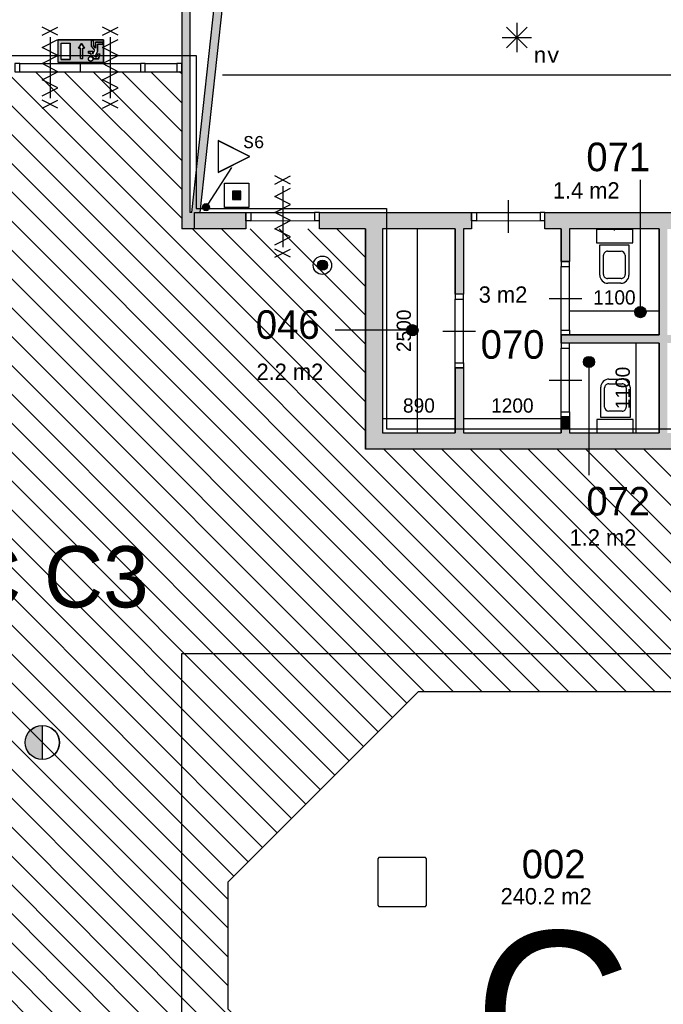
# Model space of a CAD drawing. Extents: x -1826 to 147704, y -44576 to 60962.
# Tile 70 of 75: x 104004 to 111891, y 36236 to 48296. Entities that reach past the tile are written whole.
import ezdxf
from ezdxf.enums import TextEntityAlignment as Align

# ---------------------------------------------------------------- set-up
doc = ezdxf.new("R2010")
doc.units = 0
doc.header["$MEASUREMENT"] = 0
doc.header["$PDMODE"] = 35
doc.header["$PDSIZE"] = -0.5
doc.layers.get('0').update_dxf_attribs({"linetype": 'CONTINUOUS'})
doc.layers.get('DEFPOINTS').update_dxf_attribs({"linetype": 'CONTINUOUS'})
for name, color, linetype in [('-02$TEKST$$$MAAT', 252, 'CONTINUOUS'), ('AA$1A---_ARCEER', 252, 'CONTINUOUS'), ('AL00---_BRANDBEVEILIGING', 252, 'CONTINUOUS'), ('AL22----_BINNENWAND', 252, 'CONTINUOUS'), ('AL32----_BINNENKOZIJN', 252, 'CONTINUOUS'), ('AL74----_INRSANITAIR', 252, 'CONTINUOUS'), ('AM$1A---_MAATVOERING', 252, 'CONTINUOUS'), ('AT$1A---_TEKST', 252, 'CONTINUOUS'), ('Betonpalen', 252, 'CONTINUOUS'), ('Brandweer', 252, 'CONTINUOUS'), ('COMPARTIMENTERING', 252, 'CONTINUOUS'), ('LAYER01', 252, 'CONTINUOUS'), ('M2', 252, 'CONTINUOUS'), ('OMPARTIMENTERING', 252, 'CONTINUOUS')]:
    doc.layers.add(name, color=color, linetype=linetype)
doc.styles.add('B-01', font='b-gbp')
doc.styles.add('MONOTXT', font='MONOTXT')
doc.dimstyles.new('BBA_STAND', dxfattribs={"dimtxt": 175, "dimasz": 1, "dimexe": 1, "dimexo": 0.001, "dimgap": 75, "dimtad": 1, "dimdec": 0, "dimzin": 0, "dimdsep": 46, "dimtxsty": 'B-01', "dimblk": 'NONE', "dimblk1": 'PIJL1', "dimblk2": 'NONE', "dimcen": 1, "dimse1": 1, "dimse2": 1, "dimclrd": 256, "dimclre": 256, "dimclrt": 256, "dimadec": 4, "dimazin": 0, "dimtfac": 1, "dimtdec": 0, "dimtmove": 0, "dimatfit": 2, "dimldrblk": 'PIJL1', "dimfxl": 1, "dimtfillclr": 256, "dimtolj": 1, "dimtzin": 0, "dimarcsym": 0})

# ---------------------------------------------------------------- blocks, each defined once
blk = doc.blocks.new('*D70')
at = {"layer": 'AM$1A---_MAATVOERING', "lineweight": -2, "transparency": 16777216}
blk.add_line((122191, 47617), (106491, 47617), dxfattribs=at)
at = {"layer": 'DEFPOINTS', "color": 0, "transparency": 16777216}
for p in [(122191, 48485), (106491, 48485), (106491, 47617)]:
    blk.add_point(p, dxfattribs=at)
at = {"layer": 'AM$1A---_MAATVOERING', "transparency": 16777216, "insert": (114341, 47779), "char_height": 175, "attachment_point": 5, "style": 'B-01'}
blk.add_mtext('\\A1;15701', dxfattribs=at)
blk = doc.blocks.new('_None')
blk = doc.blocks.new('PIJL1')
at = {"color": 1, "linetype": 'ByBlock'}
blk.add_line((0, 83), (0, -83), dxfattribs=at)
blk.add_solid([(-100, 17), (-100, -17), (0, 0)], dxfattribs=at)
blk = doc.blocks.new('*D228')
at = {"layer": 'AM$1A---_MAATVOERING', "lineweight": -2, "transparency": 16777216}
blk.add_line((108874, 45735), (108874, 43235), dxfattribs=at)
at = {"layer": 'DEFPOINTS', "color": 0, "transparency": 16777216}
for p in [(108451, 45735), (108451, 43235), (108874, 43235)]:
    blk.add_point(p, dxfattribs=at)
at = {"layer": 'AM$1A---_MAATVOERING', "transparency": 16777216, "insert": (108712, 44485), "char_height": 175, "attachment_point": 5, "rotation": 90, "style": 'B-01'}
blk.add_mtext('\\A1;2500', dxfattribs=at)
blk = doc.blocks.new('*D229')
at = {"layer": 'AM$1A---_MAATVOERING', "lineweight": -2, "transparency": 16777216}
blk.add_line((109341, 43407), (108451, 43407), dxfattribs=at)
at = {"layer": 'DEFPOINTS', "color": 0, "transparency": 16777216}
for p in [(108451, 43407), (108451, 43235), (109341, 43235)]:
    blk.add_point(p, dxfattribs=at)
at = {"layer": 'AM$1A---_MAATVOERING', "transparency": 16777216, "insert": (108896, 43569), "char_height": 175, "attachment_point": 5, "style": 'B-01'}
blk.add_mtext('\\A1;890', dxfattribs=at)
blk = doc.blocks.new('*D230')
at = {"layer": 'AM$1A---_MAATVOERING', "lineweight": -2, "transparency": 16777216}
blk.add_line((110641, 43407), (109441, 43407), dxfattribs=at)
at = {"layer": 'DEFPOINTS', "color": 0, "transparency": 16777216}
for p in [(109441, 43407), (109441, 43235), (110641, 43235)]:
    blk.add_point(p, dxfattribs=at)
at = {"layer": 'AM$1A---_MAATVOERING', "transparency": 16777216, "insert": (110041, 43569), "char_height": 175, "attachment_point": 5, "style": 'B-01'}
blk.add_mtext('\\A1;1200', dxfattribs=at)
blk = doc.blocks.new('*D231')
at = {"layer": 'AM$1A---_MAATVOERING', "lineweight": -2, "transparency": 16777216}
blk.add_line((110741, 44731), (111841, 44731), dxfattribs=at)
at = {"layer": 'DEFPOINTS', "color": 0, "transparency": 16777216}
for p in [(111841, 44731), (110741, 44493), (111841, 44435)]:
    blk.add_point(p, dxfattribs=at)
at = {"layer": 'AM$1A---_MAATVOERING', "transparency": 16777216, "insert": (111291, 44893), "char_height": 175, "attachment_point": 5, "style": 'B-01'}
blk.add_mtext('\\A1;1100', dxfattribs=at)
blk = doc.blocks.new('*D232')
at = {"layer": 'AM$1A---_MAATVOERING', "lineweight": -2, "transparency": 16777216}
blk.add_line((111556, 43235), (111556, 44335), dxfattribs=at)
at = {"layer": 'DEFPOINTS', "color": 0, "transparency": 16777216}
for p in [(111556, 44335), (111841, 44335), (111841, 43235)]:
    blk.add_point(p, dxfattribs=at)
at = {"layer": 'AM$1A---_MAATVOERING', "transparency": 16777216, "insert": (111394, 43785), "char_height": 175, "attachment_point": 5, "rotation": 90, "style": 'B-01'}
blk.add_mtext('\\A1;1100', dxfattribs=at)

msp = doc.modelspace()

# ---------------------------------------------------------------- hatches: boundary and pattern name
at = {"layer": '-02$TEKST$$$MAAT'}
msp.add_hatch(color=256, dxfattribs=at).paths.add_polyline_path([(107776.3, 45288.5, 1), (107651.7, 45288.5, 1)])
at = {"layer": 'AA$1A---_ARCEER'}
h = msp.add_hatch(color=256, dxfattribs=at)
h.paths.add_polyline_path([(108740.1, 52109.8), (107669.1, 52109.8), (107669.1, 51809.8), (107969.1, 51809.8), (107969.1, 52009.8), (108640.1, 52009.8), (108640.1, 48585.8), (106090.1, 48585.8), (106090.1, 50131.8), (106290.1, 50131.8), (106290.1, 50431.2), (105990.1, 50431.8), (105990.1, 45735.8), (106776.1, 45735.8), (106776.1, 45935.8), (106212.2, 45935.8), (106489.9, 48485.8), (110040.1, 48485.8), (110040.1, 48585.8), (108740.1, 48585.8)])
h.paths.add_polyline_path([(106389.6, 48485.8), (106115.1, 45935.8), (106090.1, 45935.8), (106090.1, 48485.8)], flags=16)
for points in [[(108140.7, 45734.5), (108140.7, 45934.5), (107676.7, 45934.5), (107676.7, 45834.8), (107676.7, 45734.5)], [(108240.7, 45734.5), (108240.7, 45634.5), (108450.7, 45634.5), (108450.7, 45734.5), (108500.7, 45734.5), (108500.7, 45934.5), (108140.7, 45934.5), (108140.7, 45734.5)], [(109340.7, 45734.5), (109340.7, 45634.5), (109440.7, 45634.5), (109440.7, 45734.5), (109540.7, 45734.5), (109540.7, 45934.5), (108500.7, 45934.5), (108500.7, 45734.5)], [(111610.8, 45734.5), (111610.8, 45934.5), (110440.7, 45934.5), (110440.7, 45834.8), (110440.7, 45734.5), (110640.7, 45734.5), (110640.7, 45634.5), (110740.7, 45634.5), (110740.7, 45734.5)], [(111610.8, 45934.5), (111610.8, 45734.5), (111840.7, 45734.5), (111840.7, 45634.5), (111940.7, 45634.5), (111940.7, 45734.5), (112192.4, 45734.5), (112192.4, 45934.5)], [(108450.7, 45634.5), (108240.7, 45634.5), (108240.7, 44492.3), (108450.7, 44492.3)], [(109440.7, 45634.5), (109340.7, 45634.5), (109340.7, 44934.5), (109440.7, 44934.5)], [(111940.7, 44434.5), (111940.7, 45634.5), (111840.7, 45634.5), (111840.7, 44434.5), (110740.7, 44434.5), (110740.7, 44432.5), (110640.7, 44432.5), (110640.7, 44334.5), (110740.4, 44334.5), (111840.7, 44334.5), (111840.7, 43284.5), (111940.7, 43284.5), (111940.7, 44334.5), (113290.7, 44334.5), (113290.7, 44434.5)], [(110740.7, 45634.5), (110640.7, 45634.5), (110640.7, 45334.5), (110740.7, 45334.5)], [(108450.7, 43234.5), (108450.7, 44492.3), (108240.7, 44492.3), (108240.7, 43234.5), (108240.7, 43034.5), (109540.7, 43034.5), (109540.7, 43234.5), (109440.7, 43234.5), (109440.7, 43284.5), (109340.7, 43284.5), (109340.7, 43234.5)], [(109440.7, 44032.5), (109340.7, 44032.5), (109340.7, 43284.5), (109440.7, 43284.5)], [(110740.7, 43284.5), (110740.7, 43432.5), (110640.7, 43432.5), (110640.7, 43284.5)], [(110979.8, 43034.5), (110979.8, 43234.5), (110740.7, 43234.5), (110740.7, 43284.5), (110640.7, 43284.5), (110640.7, 43234.5), (109540.7, 43234.5), (109540.7, 43034.5)], [(113513, 43034.5), (113513, 43234.5), (113290.7, 43234.5), (113290.7, 43284.5), (113190.7, 43284.5), (113190.7, 43234.5), (111940.7, 43234.5), (111940.7, 43284.5), (111840.7, 43284.5), (111840.7, 43234.5), (110979.8, 43234.5), (110979.8, 43034.5)]]:
    msp.add_hatch(color=256, dxfattribs=at).paths.add_polyline_path(points)
at = {"layer": 'AL00---_BRANDBEVEILIGING'}
for points in [[(106713.4, 46195.6), (106613.4, 46195.6), (106613.4, 46095.6), (106713.4, 46095.6)], [(106243.4, 46000.1, 1), (106331.2, 46000.1, 1)]]:
    msp.add_hatch(color=256, dxfattribs=at).paths.add_polyline_path(points)
at = {"layer": 'Brandweer'}
h = msp.add_hatch(color=256, dxfattribs=at)
h.paths.add_polyline_path([(105031.4, 47770.2), (105031.4, 48047.7), (104476.5, 48047.7), (104476.5, 47770.2)])
h.paths.add_polyline_path([(104748.5, 47948.8), (104725.3, 47948.8), (104762.3, 48004.3), (104799.3, 47948.8), (104776.2, 47948.8), (104776.2, 47819.4), (104748.5, 47819.4)], flags=16)
h.paths.add_polyline_path([(104624.5, 47807.2), (104513.5, 47807.2), (104513.5, 48010.7), (104624.5, 48010.7)], flags=16)
h.paths.add_polyline_path([(104846.4, 47885.8), (104846.4, 47908.9), (104901.9, 47908.9), (104901.9, 47875.3), (104923.3, 47922.4), (104883.4, 47973.7), (104883.4, 48043), (104906.6, 48043), (104906.6, 47981.6), (104934.3, 47946), (104934.3, 48019.9), (105022.2, 48019.9), (105022.2, 47996.8), (104957.4, 47996.8), (104957.4, 47908), (104926.3, 47839.6), (104953.2, 47839.6), (104962.5, 47876.6), (104986.3, 47876.6), (104971.3, 47816.5), (104910.3, 47816.5), (104909.7, 47822.9), (104909.6, 47823.3), (104906.3, 47832.9), (104906.1, 47833.3), (104902.8, 47838.4), (104902.4, 47838.9), (104899.3, 47842.4), (104899, 47842.7), (104893.3, 47847.1), (104892.7, 47847.4), (104889.8, 47848.8), (104880.8, 47852), (104880.4, 47852), (104880, 47852.1), (104879.6, 47852.2), (104879.2, 47852.2), (104878.8, 47852.3), (104878.8, 47885.8)], flags=16)
h.paths.add_polyline_path([(104895.2, 47795.5), (104885.6, 47791.2), (104885, 47790.9), (104885.4, 47791.1), (104874.2, 47786.7), (104853.6, 47794.7), (104850, 47802.9), (104844.6, 47813.5), (104850.3, 47834.2), (104868.4, 47845.6), (104889.5, 47842), (104902.8, 47824.8), (104901.9, 47815.1), (104901.1, 47803.8), (104893.3, 47796.3), (104887.9, 47790.7), (104888, 47790.7), (104868, 47787.2), (104860.3, 47792.5), (104849.9, 47799), (104848.2, 47806.3), (104844.6, 47819.4), (104854.2, 47838.5), (104864.5, 47842.4), (104866.2, 47843.2), (104866.1, 47843.2), (104868.9, 47843.7), (104868.9, 47843.7), (104868.9, 47843.7), (104868.9, 47843.7), (104880, 47845.6), (104889.1, 47839.9), (104892, 47838.3), (104891.4, 47838.6), (104901.6, 47827.9), (104902.2, 47805.8), (104895.5, 47798.7), (104887.9, 47789.9), (104881.6, 47789.4), (104867, 47787.6), (104849.5, 47800), (104844.8, 47820.8), (104849.9, 47829.8), (104850.1, 47830.4), (104850, 47830.2), (104856.5, 47840.3), (104877.6, 47846.2), (104885.8, 47841.7), (104896.2, 47836.4), (104899.9, 47826.8), (104900.1, 47826.4), (104900.1, 47826.5), (104903.9, 47815)], flags=16)
msp.add_hatch(color=256, dxfattribs=at).paths.add_polyline_path([(104281, 39234.8), (104281, 39651.2, 1)])
at = {"layer": 'COMPARTIMENTERING'}
h = msp.add_hatch(dxfattribs=at)
h.set_pattern_fill('ANSI31', color=256, scale=2000, angle=-90, style=0)
h.set_pattern_definition([(315, (85188.27, 172733.54), (176.7767, 176.7767), [])])
h.paths.add_polyline_path([(110526, 32100.5), (106557.2, 36177.5), (106557.2, 37734), (108890.7, 40067.5), (112190.7, 40067.5), (114524.2, 37734), (114524.2, 34434), (112190.7, 32100.5)], flags=16)
h.paths.add_polyline_path([(105990.7, 45734.5), (105990.7, 47659.3), (103500.7, 47659.3), (103500.7, 46134.5), (103590.7, 46134.5), (103590.7, 45549.5), (103350.7, 45534.5), (103350.7, 45296.5), (103096.7, 45039.5), (103201.7, 44934.5), (101490.2, 43222.5), (101383.7, 43328.5), (101128.7, 43074.5), (100890.7, 43074.5), (100875.7, 42834.5), (100298.2, 42842), (100298.2, 43074.5), (99840.7, 43074.5), (99840.7, 42924.5), (98765.4, 42924.5), (98764.8, 40433.5), (100590.7, 40433), (100612.9, 40236.4), (100305.7, 40201.6), (100305.7, 38034), (100875.7, 38034), (100890.7, 37449), (100305.7, 37434), (100305.7, 37034), (97240.7, 37034), (97240.7, 34240.4), (104666.2, 34240.4), (106541.7, 36127.2), (109702.9, 32894.4), (108609.5, 31734), (108623, 29734), (108790.7, 29734), (108790.7, 27933.8), (115121.2, 27933.8), (115120.2, 27234), (119440.2, 27234), (119440.2, 32434.3), (118341.2, 32434.3), (118279.8, 32474.8), (116781.7, 33963.3), (116741.9, 34024), (116741.9, 37434), (116491.2, 37449), (116491.2, 38019), (116976.2, 38034), (116976.2, 43034.5), (116091.2, 43034.5), (114990.7, 43034.5), (108240.7, 43034.5), (108240.7, 45734.5)])
at = {"layer": 'LAYER01'}
for points in [[(111610.8, 44783, 1), (111610.8, 44645.4, 1)], [(108816.2, 44561.1, 1), (108816.2, 44423.5, 1)], [(110979.8, 44172.6, 1), (110979.8, 44035.1, 1)]]:
    msp.add_hatch(color=256, dxfattribs=at).paths.add_polyline_path(points)

# ---------------------------------------------------------------- linework, layer by layer
at = {"layer": '-02$TEKST$$$MAAT'}
for points in [[(106435.7, 46621.4), (106435.7, 46426.1), (106826.3, 46621.4), (106435.7, 46816.7)], [(106438.2, 46621.4), (106438.2, 46430.1), (106820.7, 46621.4), (106438.2, 46812.7)]]:
    msp.add_lwpolyline(points, close=True, dxfattribs=at)
for radius in [112.3, 62.3]:
    msp.add_circle((107714, 45288.5), radius, dxfattribs=at)
at = {"layer": 'AL00---_BRANDBEVEILIGING'}
msp.add_line((106599.7, 46485.6), (106311.1, 46037), dxfattribs=at)
msp.add_lwpolyline([(106513.4, 45995.7), (106513.4, 46295.6), (106813.4, 46295.6), (106813.4, 45995.6), (106513.4, 45995.6)], dxfattribs=at)
msp.add_lwpolyline([(106613.4, 46095.6), (106713.4, 46095.6), (106713.4, 46195.6), (106613.4, 46195.6)], close=True, dxfattribs=at)
msp.add_circle((106287.3, 46000.1), 43.9, dxfattribs=at)
at = {"layer": 'AL22----_BINNENWAND'}
for p, q in [((106115.7, 45934.5), (106090.7, 45934.5)), ((106212.8, 45934.5), (106776.7, 45934.5)), ((106776.7, 45934.5), (106776.7, 45734.5)), ((106776.7, 45734.5), (105990.7, 45734.5))]:
    msp.add_line(p, q, dxfattribs=at)
for points in [[(105990.7, 50430.5), (105990.7, 45734.5)], [(106090.7, 48484.5), (106090.7, 45934.5)], [(106090.7, 48484.5), (106090.7, 45934.5)], [(106115.7, 45934.5), (106115.7, 45934.5), (106390.2, 48484.5)], [(106490.5, 48484.5), (106212.8, 45934.5)], [(106146.2, 45934.5), (106776.7, 45934.5)], [(106146.2, 45734.5), (106146.2, 45934.5)], [(106776.7, 45934.5), (106776.7, 45734.5)], [(107676.7, 45934.5), (109540.7, 45934.5)], [(107676.7, 45734.5), (107676.7, 45934.5)], [(109540.7, 45934.5), (109540.7, 45734.5)], [(110440.7, 45934.5), (113390.7, 45934.5)], [(110440.7, 45734.5), (110440.7, 45934.5)], [(106776.7, 45734.5), (106146.2, 45734.5)], [(108240.7, 45734.5), (107676.7, 45734.5)], [(108240.7, 45734.5), (108240.7, 43234.5)], [(108240.7, 43234.5), (108240.7, 45734.5)], [(109340.7, 45734.5), (108450.7, 45734.5)], [(108450.7, 45734.5), (108450.7, 43234.5)], [(108450.7, 45734.5), (108450.7, 43234.5)], [(109340.7, 45734.5), (109340.7, 44934.5)], [(109340.7, 44934.5), (109340.7, 45734.5)], [(109440.7, 45734.5), (109440.7, 44934.5)], [(109440.7, 45734.5), (109440.7, 44934.5)], [(109540.7, 45734.5), (109440.7, 45734.5)], [(110640.7, 45734.5), (110440.7, 45734.5)], [(110640.7, 45734.5), (110640.7, 45334.5)], [(110640.7, 45334.5), (110640.7, 45734.5)], [(111840.7, 45734.5), (110740.7, 45734.5)], [(110740.7, 45734.5), (110740.7, 45334.5)], [(110740.7, 45734.5), (110740.7, 45334.5)], [(111840.7, 45734.5), (111840.7, 44434.5)], [(111840.7, 44434.5), (111840.7, 45734.5)], [(110640.7, 45334.5), (110740.7, 45334.5)], [(110740.7, 45334.5), (110640.7, 45334.5)], [(109440.7, 44934.5), (109340.7, 44934.5)], [(111840.7, 44434.5), (110640.7, 44434.5)], [(110640.7, 44434.5), (111840.7, 44434.5)], [(110640.7, 44434.5), (110640.7, 44334.5)], [(110640.7, 44334.5), (110640.7, 44434.5)], [(111840.7, 44334.5), (110640.7, 44334.5)], [(111840.7, 44334.5), (110640.7, 44334.5)], [(111840.7, 43234.5), (111840.7, 44334.5)], [(111840.7, 44334.5), (111840.7, 43234.5)], [(109340.7, 44032.5), (109340.7, 43234.5)], [(109340.7, 43234.5), (109340.7, 44032.5)], [(109340.7, 44032.5), (109440.7, 44032.5)], [(109440.7, 44032.5), (109440.7, 43234.5)], [(109440.7, 44032.5), (109440.7, 43234.5)], [(110640.7, 43434.5), (110740.7, 43434.5)], [(110640.7, 43434.5), (110640.7, 43234.5)], [(110640.7, 43234.5), (110640.7, 43434.5)], [(110640.7, 43434.5), (110740.7, 43434.5)], [(110740.7, 43434.5), (110740.7, 43234.5)], [(110740.7, 43434.5), (110740.7, 43234.5)], [(108240.7, 43234.5), (108240.7, 43034.5)], [(108240.7, 43034.5), (108240.7, 43234.5)], [(108450.7, 43234.5), (109340.7, 43234.5)], [(109440.7, 43234.5), (110640.7, 43234.5)], [(110740.7, 43234.5), (111840.7, 43234.5)], [(114990.7, 43034.5), (108240.7, 43034.5)]]:
    msp.add_lwpolyline(points, dxfattribs=at)
at = {"layer": 'AL22----_BINNENWAND', "ltscale": 1000}
for points in [[(105990.7, 40534), (112290.7, 40534), (115091.2, 37734), (115091.2, 31634), (108490.7, 31634), (105990.7, 34134)], [(110526, 32100.5), (106557.2, 36177.5), (106557.2, 37734), (108890.7, 40067.5), (112190.7, 40067.5), (114524.2, 37734), (114524.2, 34434), (112190.7, 32100.5), (110526, 32100.5)]]:
    msp.add_lwpolyline(points, close=True, dxfattribs=at)
at = {"layer": 'AL32----_BINNENKOZIJN'}
for points in [[(104007.5, 47758.3), (103943.7, 47758.3), (103943.7, 47659.3), (104007.5, 47659.3)], [(105543.5, 47758.3), (105483.8, 47758.3), (105483.8, 47659.3), (105543.5, 47659.3)], [(105990.7, 47758.3), (105930.9, 47758.3), (105930.9, 47659.3), (105990.7, 47659.3)], [(106776.7, 45934.5), (106836.7, 45934.5), (106836.7, 45834.5), (106776.7, 45834.5)], [(107676.7, 45934.5), (107617, 45934.5), (107617, 45834.8), (107676.7, 45834.8)], [(109540.7, 45934.5), (109600.7, 45934.5), (109600.7, 45834.5), (109540.7, 45834.5)], [(110440.7, 45934.5), (110380.9, 45934.5), (110380.9, 45834.8), (110440.7, 45834.8)], [(110640.7, 45334.5), (110640.7, 45274.8), (110740.4, 45274.8), (110740.4, 45334.5)], [(109340.7, 44934.5), (109340.7, 44874.8), (109440.4, 44874.8), (109440.4, 44934.5)], [(110640.7, 44432.5), (110640.7, 44492.5), (110740.7, 44492.5), (110740.7, 44432.5)], [(110640.7, 44334.5), (110640.7, 44274.8), (110740.4, 44274.8), (110740.4, 44334.5)], [(109340.7, 44032.5), (109340.7, 44092.5), (109440.7, 44092.5), (109440.7, 44032.5)], [(110640.7, 43432.5), (110640.7, 43492.5), (110740.7, 43492.5), (110740.7, 43432.5)]]:
    msp.add_lwpolyline(points, close=True, dxfattribs=at)
for points in [[(104007.5, 47758.3), (105483.8, 47758.3)], [(104007.5, 47659.3), (105483.8, 47659.3)], [(104745.7, 47758.5), (104745.7, 47708.5), (104745.7, 47660.5)], [(105543.5, 47758.3), (105930.9, 47758.3)], [(105543.5, 47659.3), (105930.9, 47659.3)], [(109990.7, 46084.5), (109990.7, 45884.5), (109990.7, 45684.5)], [(106836.7, 45934.5), (107617, 45934.5)], [(106836.7, 45834.5), (107617, 45834.8)], [(109600.7, 45934.5), (110380.9, 45934.5)], [(109600.7, 45834.5), (110380.9, 45834.8)], [(110640.7, 44492.5), (110640.7, 45274.8)], [(110740.7, 44492.5), (110740.4, 45274.8)], [(109340.7, 44092.5), (109340.7, 44874.8)], [(109440.7, 44092.5), (109440.4, 44874.8)], [(110490.7, 44882.5), (110690.7, 44882.5), (110890.7, 44882.5)], [(109190.7, 44482.5), (109390.7, 44482.5), (109590.7, 44482.5)], [(110640.7, 43492.5), (110640.7, 44274.8)], [(110740.7, 43492.5), (110740.4, 44274.8)], [(110490.7, 43882.5), (110690.7, 43882.5), (110890.7, 43882.5)]]:
    msp.add_lwpolyline(points, dxfattribs=at)
at = {"layer": 'AL74----_INRSANITAIR'}
for points in [[(111072.7, 45562.5), (111516.7, 45562.5), (111516.7, 45727.5), (111072.7, 45727.5)], [(111521.9, 43399.5), (111077.9, 43399.5), (111077.9, 43234.5), (111521.9, 43234.5)]]:
    msp.add_lwpolyline(points, close=True, dxfattribs=at)
for points in [[(111290.7, 45714.5), (111290.7, 45734.5)], [(111111.7, 45537.5), (111469.7, 45537.5), (111469.7, 45167.5)], [(111111.7, 45167.5), (111111.7, 45537.5)], [(111158.7, 45174.5), (111158.7, 45410.5)], [(111208.7, 45460.5), (111372.7, 45460.5)], [(111422.7, 45410.5), (111422.7, 45174.5)], [(111372.7, 45124.5), (111208.7, 45124.5)], [(111369.7, 45067.5), (111211.7, 45067.5)], [(111482.9, 43424.5), (111124.9, 43424.5), (111124.9, 43794.5)], [(111171.9, 43551.5), (111171.9, 43787.5)], [(111221.9, 43837.5), (111385.9, 43837.5)], [(111224.9, 43894.5), (111382.9, 43894.5)], [(111435.9, 43787.5), (111435.9, 43551.5)], [(111482.9, 43794.5), (111482.9, 43424.5)], [(111385.9, 43501.5), (111221.9, 43501.5)]]:
    msp.add_lwpolyline(points, dxfattribs=at)
for points in [[(111208.7, 45460.5, 0.4142136), (111158.7, 45410.5)], [(111422.7, 45410.5, 0.4142135), (111372.7, 45460.5)], [(111111.7, 45167.5, 0.4142136), (111211.7, 45067.5)], [(111158.7, 45174.5, 0.4142136), (111208.7, 45124.5)], [(111369.7, 45067.5, 0.4142136), (111469.7, 45167.5)], [(111372.7, 45124.5, 0.4142136), (111422.7, 45174.5)], [(111224.9, 43894.5, 0.4142136), (111124.9, 43794.5)], [(111221.9, 43837.5, 0.4142136), (111171.9, 43787.5)], [(111482.9, 43794.5, 0.4142136), (111382.9, 43894.5)], [(111435.9, 43787.5, 0.4142136), (111385.9, 43837.5)], [(111171.9, 43551.5, 0.4142135), (111221.9, 43501.5)], [(111385.9, 43501.5, 0.4142136), (111435.9, 43551.5)]]:
    msp.add_lwpolyline(points, format="xyb", dxfattribs=at)
at = {"layer": 'Betonpalen'}
msp.add_lwpolyline([(108405.7, 38034), (108390.7, 38019), (108390.7, 37449), (108405.7, 37434), (108975.7, 37434), (108990.7, 37449), (108990.7, 38019), (108975.7, 38034), (108405.7, 38034)], dxfattribs=at)
at = {"layer": 'Brandweer'}
for p, q in [((110095.5, 48258.7, 2600), (110095.5, 47898.9, 2600)), ((109968.3, 48206, 2600), (110222.7, 47951.6, 2600)), ((109968.3, 47950.3, 2600), (110224, 48206, 2600)), ((105031.4, 48047.7, 2600), (104476.5, 48047.7, 2600)), ((104476.5, 47770.2, 2600), (104476.5, 48047.7, 2600)), ((104513.5, 47807.2, 2600), (104513.5, 48010.7, 2600)), ((104513.5, 48010.7, 2600), (104624.5, 48010.7, 2600)), ((104624.5, 47807.2, 2600), (104624.5, 48010.7, 2600)), ((104725.3, 47948.8, 2600), (104762.3, 48004.3, 2600)), ((104762.3, 48004.3, 2600), (104799.3, 47948.8, 2600)), ((104883.4, 47973.7, 2600), (104883.4, 48043, 2600)), ((104883.4, 48043, 2600), (104906.6, 48043, 2600)), ((104906.6, 48043, 2600), (104906.6, 47981.6, 2600)), ((104934.3, 48019.9, 2600), (104934.3, 47946, 2600)), ((105022.2, 48019.9, 2600), (104934.3, 48019.9, 2600)), ((105022.2, 47996.8, 2600), (105022.2, 48019.9, 2600)), ((105031.4, 47770.2, 2600), (105031.4, 48047.7, 2600)), ((109914.7, 48077.9, 2600), (110276.4, 48077.9, 2600)), ((104748.5, 47948.8, 2600), (104725.3, 47948.8, 2600)), ((104748.5, 47819.4, 2600), (104748.5, 47948.8, 2600)), ((104799.3, 47948.8, 2600), (104776.2, 47948.8, 2600)), ((104776.2, 47819.4, 2600), (104776.2, 47948.8, 2600)), ((104846.4, 47908.9, 2600), (104846.4, 47885.8, 2600)), ((104846.4, 47908.9, 2600), (104901.9, 47908.9, 2600)), ((104846.4, 47885.8, 2600), (104878.8, 47885.8, 2600)), ((104878.8, 47852.3, 2600), (104878.8, 47885.8, 2600)), ((104923.4, 47922.3, 2600), (104883.4, 47973.7, 2600)), ((104901.9, 47875.3, 2600), (104923.3, 47922.4, 2600)), ((104901.9, 47875.3, 2600), (104901.9, 47908.9, 2600)), ((104934.3, 47946, 2600), (104906.6, 47981.6, 2600)), ((104926.3, 47839.6, 2600), (104957.4, 47908, 2600)), ((104957.4, 47908, 2600), (104957.4, 47996.8, 2600)), ((104957.4, 47996.8, 2600), (105022.2, 47996.8, 2600)), ((105031.4, 47770.2, 2600), (104476.5, 47770.2, 2600)), ((104513.5, 47807.2, 2600), (104624.5, 47807.2, 2600)), ((104910.3, 47816.5, 2600), (104971.3, 47816.5, 2600)), ((104953.2, 47839.6, 2600), (104926.3, 47839.6, 2600)), ((104953.2, 47839.6, 2600), (104962.5, 47876.6, 2600)), ((104962.5, 47876.6, 2600), (104986.3, 47876.6, 2600)), ((104971.3, 47816.5, 2600), (104986.3, 47876.6, 2600)), ((104281, 39652.5), (104281, 39233.6))]:
    msp.add_line(p, q, dxfattribs=at)
for points in [[(104279.7, 48106.5), (104473.2, 48206.5)], [(104473.2, 48106.5), (104279.7, 48206.5)], [(105017.7, 48106.5), (105211.2, 48206.5)], [(105211.2, 48106.5), (105017.7, 48206.5)], [(104279.7, 47362.5), (104473.2, 47461.5), (104279.7, 47560.5), (104473.2, 47659.5), (104279.7, 47758.5), (104473.2, 47857.5), (104279.7, 47956.5), (104473.2, 48055.5)], [(104376.7, 48081.5), (104376.7, 47336.5)], [(104376.7, 48081.5), (104376.7, 47336.5)], [(105017.7, 47362.5), (105211.2, 47461.5), (105017.7, 47560.5), (105211.2, 47659.5), (105017.7, 47758.5), (105211.2, 47857.5), (105017.7, 47956.5), (105211.2, 48055.5)], [(105114.7, 48081.5), (105114.7, 47336.5)], [(105114.7, 48081.5), (105114.7, 47336.5)], [(104376.7, 47908.5), (104376.7, 47708.5), (104376.7, 47508.5)], [(105114.7, 47908.5), (105114.7, 47708.5), (105114.7, 47508.5)], [(104279.7, 47211.5), (104473.2, 47311.5)], [(104473.2, 47211.5), (104279.7, 47311.5)], [(105017.7, 47211.5), (105211.2, 47311.5)], [(105211.2, 47211.5), (105017.7, 47311.5)], [(107130, 46282), (107323.5, 46382)], [(107323.5, 46282), (107130, 46382)], [(107130, 45538), (107323.5, 45637), (107130, 45736), (107323.5, 45835), (107130, 45934), (107323.5, 46033), (107130, 46132), (107323.5, 46231)], [(107226.7, 46257), (107226.7, 45512)], [(107226.7, 46257), (107226.7, 45512)], [(107226.7, 46084.5), (107226.7, 45884.5), (107226.7, 45684.5)], [(107130, 45387), (107323.5, 45487)], [(107323.5, 45387), (107130, 45487)]]:
    msp.add_lwpolyline(points, dxfattribs=at)
at = {"layer": 'Brandweer', "elevation": 2600}
for points in [[(105031.4, 48047.7), (105031.4, 47770.2), (104476.5, 47770.2), (104476.5, 48047.7), (105031.4, 48047.7)], [(104624.5, 48010.7), (104624.5, 47807.2), (104513.5, 47807.2), (104513.5, 48010.7), (104624.5, 48010.7)], [(104748.5, 47819.4), (104776.2, 47819.4), (104776.2, 47948.8), (104799.3, 47948.8), (104762.3, 48004.3), (104725.3, 47948.8), (104748.5, 47948.8), (104748.5, 47819.4)], [(105022.2, 48019.9), (105022.2, 47996.8), (104957.4, 47996.8), (104957.4, 47908), (104926.3, 47839.6), (104953.2, 47839.6), (104962.5, 47876.6), (104986.3, 47876.6), (104971.3, 47816.5), (104910.3, 47816.5), (104909.8, 47822.3), (104909.3, 47824.8), (104908.6, 47827.3), (104907.6, 47830.1), (104906, 47833.6), (104904.4, 47836.3), (104903.1, 47838.2), (104901.1, 47840.5), (104899.3, 47842.4), (104896.5, 47844.8), (104893.8, 47846.8), (104890.8, 47848.5), (104887.8, 47849.9), (104883.7, 47851.3), (104880.8, 47852), (104878.8, 47852.7), (104878.8, 47885.8), (104846.4, 47885.8), (104846.4, 47908.9), (104901.9, 47908.9), (104901.9, 47875.3), (104923.3, 47922.4), (104883.4, 47973.7), (104883.4, 48043), (104906.6, 48043), (104906.6, 47981.6), (104934.3, 47946), (104934.3, 48019.9), (105022.2, 48019.9)], [(104854.6, 47796.8), (104853.6, 47797.8), (104852.7, 47798.9), (104851.9, 47799.9), (104851.1, 47801.1), (104850.4, 47802.2), (104849.7, 47803.4), (104849.1, 47804.6), (104848.6, 47805.8), (104848.1, 47807.1), (104847.6, 47808.4), (104847.3, 47809.7), (104847, 47811.1), (104846.7, 47812.4), (104846.6, 47813.7), (104846.5, 47815.1), (104846.4, 47816.5), (104846.5, 47817.8), (104846.6, 47819.2), (104846.7, 47820.5), (104847, 47821.9), (104847.3, 47823.2), (104847.6, 47824.5), (104848.1, 47825.8), (104848.6, 47827.1), (104849.1, 47828.3), (104849.7, 47829.5), (104850.4, 47830.7), (104851.1, 47831.9), (104851.9, 47833), (104852.7, 47834.1), (104853.6, 47835.1), (104854.6, 47836.1), (104855.6, 47837), (104856.6, 47837.9), (104857.7, 47838.8), (104858.8, 47839.5), (104859.9, 47840.3), (104861.1, 47840.9), (104862.3, 47841.5), (104863.6, 47842.1), (104864.8, 47842.6), (104866.1, 47843), (104867.4, 47843.4), (104868.8, 47843.7), (104870.1, 47843.9), (104871.5, 47844.1), (104872.8, 47844.2), (104874.2, 47844.2), (104875.5, 47844.2), (104876.9, 47844.1), (104878.3, 47843.9), (104879.6, 47843.7), (104880.9, 47843.4), (104882.2, 47843), (104883.5, 47842.6), (104884.8, 47842.1), (104886, 47841.5), (104887.3, 47840.9), (104888.5, 47840.3), (104889.6, 47839.5), (104890.7, 47838.8), (104891.8, 47837.9), (104892.8, 47837), (104893.8, 47836.1), (104894.7, 47835.1), (104895.6, 47834.1), (104896.5, 47833), (104897.3, 47831.9), (104898, 47830.7), (104898.7, 47829.5), (104899.3, 47828.3), (104899.8, 47827.1), (104900.3, 47825.8), (104900.7, 47824.5), (104901.1, 47823.2), (104901.4, 47821.9), (104901.6, 47820.5), (104901.8, 47819.2), (104901.9, 47817.8), (104901.9, 47816.5), (104901.9, 47815.1), (104901.8, 47813.7), (104901.6, 47812.4), (104901.4, 47811.1), (104901.1, 47809.7), (104900.7, 47808.4), (104900.3, 47807.1), (104899.8, 47805.8), (104899.3, 47804.6), (104898.7, 47803.4), (104898, 47802.2), (104897.3, 47801.1), (104896.5, 47799.9), (104895.6, 47798.9), (104894.7, 47797.8), (104893.8, 47796.8), (104892.8, 47795.9), (104891.8, 47795), (104890.7, 47794.2), (104889.6, 47793.4), (104888.4, 47792.7), (104887.3, 47792), (104886, 47791.4), (104884.8, 47790.8), (104883.5, 47790.3), (104882.2, 47789.9), (104880.9, 47789.6), (104879.6, 47789.3), (104878.3, 47789), (104876.9, 47788.9), (104875.5, 47788.8), (104874.2, 47788.7), (104872.8, 47788.8), (104871.5, 47788.9), (104870.1, 47789), (104868.8, 47789.3), (104867.4, 47789.6), (104866.1, 47789.9), (104864.8, 47790.3), (104863.6, 47790.8), (104862.3, 47791.4), (104861.1, 47792), (104859.9, 47792.7), (104858.8, 47793.4), (104857.7, 47794.2), (104856.6, 47795), (104855.6, 47795.9), (104854.6, 47796.8)], [(104901.6, 47812.4), (104900.5, 47807.8), (104898.2, 47802.6), (104895.5, 47798.7), (104893.2, 47796.2), (104889.4, 47793.3), (104885.5, 47791.1), (104879.9, 47789.3), (104872.5, 47788.8), (104866.3, 47789.9), (104862.2, 47791.4), (104860.1, 47792.6), (104857.5, 47794.3), (104855.3, 47796.1), (104852.2, 47799.5), (104849.9, 47803.1), (104848, 47807.4), (104846.6, 47813.1), (104846.5, 47817.3), (104846.8, 47820.9), (104848.3, 47826.5), (104849.9, 47830), (104852.9, 47834.3), (104857.3, 47838.5), (104860.1, 47840.4), (104864.5, 47842.5), (104868.9, 47843.7), (104875.6, 47844.2), (104881.7, 47843.2), (104885.9, 47841.6), (104889.2, 47839.8), (104892.4, 47837.4), (104895.7, 47834), (104898.4, 47830.1), (104899.9, 47826.8), (104901.3, 47822.5), (104901.7, 47819.8), (104901.9, 47815.1), (104901.6, 47812.4)], [(104910.3, 47816.5), (104910.3, 47816.9), (104910.3, 47817.3), (104910.3, 47817.7), (104910.3, 47818.1), (104910.2, 47818.5), (104910.2, 47818.9), (104910.2, 47819.3), (104910.2, 47819.7), (104910.1, 47820.1), (104910.1, 47820.5), (104910, 47820.9), (104910, 47821.3), (104909.9, 47821.7), (104909.8, 47822.1), (104909.8, 47822.5), (104909.7, 47822.9), (104909.6, 47823.3), (104909.6, 47823.7), (104909.5, 47824.1), (104909.4, 47824.5), (104909.3, 47824.9), (104909.2, 47825.3), (104909.1, 47825.7), (104909, 47826.1), (104908.9, 47826.5), (104908.8, 47826.9), (104908.6, 47827.3), (104908.5, 47827.7), (104908.4, 47828.1), (104908.3, 47828.4), (104908.1, 47828.8), (104908, 47829.2), (104907.8, 47829.6), (104907.7, 47830), (104907.5, 47830.3), (104907.4, 47830.7), (104907.2, 47831.1), (104907, 47831.5), (104906.9, 47831.8), (104906.7, 47832.2), (104906.5, 47832.6), (104906.3, 47832.9), (104906.1, 47833.3), (104906, 47833.6), (104905.8, 47834), (104905.6, 47834.4), (104905.4, 47834.7), (104905.1, 47835.1), (104904.9, 47835.4), (104904.7, 47835.8), (104904.5, 47836.1), (104904.3, 47836.4), (104904, 47836.8), (104903.8, 47837.1), (104903.6, 47837.4), (104903.3, 47837.8), (104903.1, 47838.1), (104902.9, 47838.4), (104902.6, 47838.7), (104902.4, 47839.1), (104902.1, 47839.4), (104901.8, 47839.7), (104901.6, 47840), (104901.3, 47840.3), (104901, 47840.6), (104900.8, 47840.9), (104900.5, 47841.2), (104900.2, 47841.5), (104899.9, 47841.8), (104899.6, 47842.1), (104899.3, 47842.4), (104899.1, 47842.7), (104898.8, 47842.9), (104898.5, 47843.2), (104898.2, 47843.5), (104897.8, 47843.8), (104897.5, 47844), (104897.2, 47844.3), (104896.9, 47844.5), (104896.6, 47844.8), (104896.3, 47845), (104895.9, 47845.3), (104895.6, 47845.5), (104895.3, 47845.8), (104895, 47846), (104894.6, 47846.2), (104894.3, 47846.5), (104894, 47846.7), (104893.6, 47846.9), (104893.3, 47847.1), (104892.9, 47847.3), (104892.6, 47847.6), (104892.2, 47847.8), (104891.9, 47848), (104891.5, 47848.2), (104891.1, 47848.3), (104890.8, 47848.5), (104890.4, 47848.7), (104890.1, 47848.9), (104889.7, 47849.1), (104889.3, 47849.3), (104889, 47849.4), (104888.6, 47849.6), (104888.2, 47849.7), (104887.8, 47849.9), (104887.5, 47850.1), (104887.1, 47850.2), (104886.7, 47850.3), (104886.3, 47850.5), (104885.9, 47850.6), (104885.5, 47850.7), (104885.2, 47850.9), (104884.8, 47851), (104884.4, 47851.1), (104884, 47851.2), (104883.6, 47851.3), (104883.2, 47851.4), (104882.8, 47851.5), (104882.4, 47851.6), (104882, 47851.7), (104881.6, 47851.8), (104881.2, 47851.9), (104880.8, 47852), (104880.4, 47852), (104880, 47852.1), (104879.6, 47852.2), (104879.2, 47852.2), (104878.8, 47852.3)]]:
    msp.add_lwpolyline(points, dxfattribs=at)
msp.add_lwpolyline([(104910.3, 47816.5), (104909.7, 47823.1), (104906.2, 47833.1), (104902.7, 47838.6), (104899.2, 47842.5), (104893.1, 47847.2), (104886.7, 47850.3), (104881.8, 47851.8), (104878.8, 47852.7), (104878.8, 47885.8), (104846.4, 47885.8), (104846.4, 47908.9), (104901.9, 47908.9), (104901.9, 47875.3), (104923.3, 47922.4), (104883.4, 47973.7), (104883.4, 48043), (104906.6, 48043), (104906.6, 47981.6), (104934.3, 47946), (104934.3, 48019.9), (105022.2, 48019.9), (105022.2, 47996.8), (104957.4, 47996.8), (104957.4, 47908), (104926.3, 47839.6), (104953.2, 47839.6), (104962.5, 47876.6), (104986.3, 47876.6), (104971.3, 47816.5)], close=True, dxfattribs=at)
at = {"layer": 'Brandweer'}
for radius in [209.5, 208.2]:
    msp.add_circle((104281, 39443), radius, dxfattribs=at)
at = {"layer": 'LAYER01'}
for p, q in [((111610.8, 44714.2), (111610.8, 46335.3)), ((108816.2, 44492.3), (107870.9, 44492.3)), ((110979.8, 44103.8), (110979.8, 42716.3))]:
    msp.add_line(p, q, dxfattribs=at)
for centre in [(111610.8, 44714.2), (108816.2, 44492.3), (110979.8, 44103.8)]:
    msp.add_circle(centre, 68.8, dxfattribs=at)
at = {"layer": 'OMPARTIMENTERING', "ltscale": 800}
msp.add_lwpolyline([(103190.7, 47858.3), (106165.7, 47858.3), (106165.7, 45984.5), (108500.7, 45984.5), (108500.7, 43284.5), (117180.2, 43284.5), (117180.2, 37334), (116940.9, 37334), (116940.9, 34086.7), (118403, 32634), (120128.2, 32634), (120128.2, 32118.3), (119640.9, 31422.1), (119640.9, 27059.3), (114846.2, 27059.3), (114846.2, 27659), (108515.7, 27659), (108515.7, 29459), (108410.8, 29459), (108394.9, 31818.3), (109478.6, 32968.4), (106616.3, 35908.7), (104750.1, 34041.4), (97040.7, 34041.4)], dxfattribs=at)

# ---------------------------------------------------------------- texts
at = {"layer": '-02$TEKST$$$MAAT', "style": 'MONOTXT'}
msp.add_text('S6', height=148.75, rotation=360, dxfattribs=at).set_placement((106744.8, 46797.2), align=Align.MIDDLE_LEFT)
at = {"layer": 'AT$1A---_TEKST', "insert": (109569.2, 37128.5), "char_height": 2000, "width": 1594.459, "attachment_point": 1, "rotation": 360, "style": 'B-01'}
msp.add_mtext('C', dxfattribs=at)
at = {"layer": 'Brandweer', "style": 'MONOTXT'}
msp.add_text('nv', height=185.94, rotation=360, dxfattribs=at).set_placement((110461.1, 47862.4, 2600), align=Align.MIDDLE)
at = {"layer": 'LAYER01', "style": 'B-01'}
for s, height, p in [('071', 350, (110947.3, 46440.4)), ('046', 350, (106898.3, 44386.7)), ('070', 350, (109652.9, 44143.2)), ('072', 350, (110947.3, 42223.1)), ('BC C3', 750, (102630.3, 41097.5)), ('002', 350, (110156.6, 37777.9))]:
    msp.add_text(s, height=height, rotation=0, dxfattribs=at).set_placement(p)
at = {"layer": 'M2', "char_height": 200, "width": 1805, "attachment_point": 1, "rotation": 360, "style": 'B-01'}
for s, insert in [('1.4 m2', (110537.3, 46305.5)), ('3 m2', (109629.3, 45029.5)), ('2.2 m2', (106906.3, 44083.5)), ('1.2 m2', (110742.3, 42053.5)), ('240.2 m2', (109897.3, 37659.5))]:
    msp.add_mtext(s, dxfattribs=dict(at, insert=insert))

# ---------------------------------------------------------------- dimensions: what is measured, and where the dimension line sits
at = {"layer": 'AM$1A---_MAATVOERING'}
for base, p1, p2, angle, picture, middle in [((106490.6631976, 47616.5365068), (122191.1631976, 48484.7862635), (106490.6631976, 48484.5363927), 359.9999995, '*D70', (114340.9131976, 47779.0365068)), ((108874.3, 43234.5), (108450.7, 45734.5), (108450.7, 43234.5), 270, '*D228', (108711.8, 44484.5)), ((111840.7, 44730.5), (110740.7, 44492.5), (111840.7, 44434.5), 360, '*D231', (111290.7, 44893)), ((111556.3, 44334.5), (111840.7, 43234.5), (111840.7, 44334.5), 270, '*D232', (111393.8, 43784.5)), ((108450.7, 43406.5), (109340.7, 43234.5), (108450.7, 43234.5), 360, '*D229', (108895.7, 43569)), ((109440.7, 43406.5), (110640.7, 43234.5), (109440.7, 43234.5), 360, '*D230', (110040.7, 43569))]:
    dim = msp.add_linear_dim(base=base, p1=p1, p2=p2, angle=angle, dimstyle='BBA_STAND', dxfattribs=at)
    dim.commit()
    dim.dimension.update_dxf_attribs({"geometry": picture, "text_midpoint": middle})

doc.saveas('drawing.dxf')
